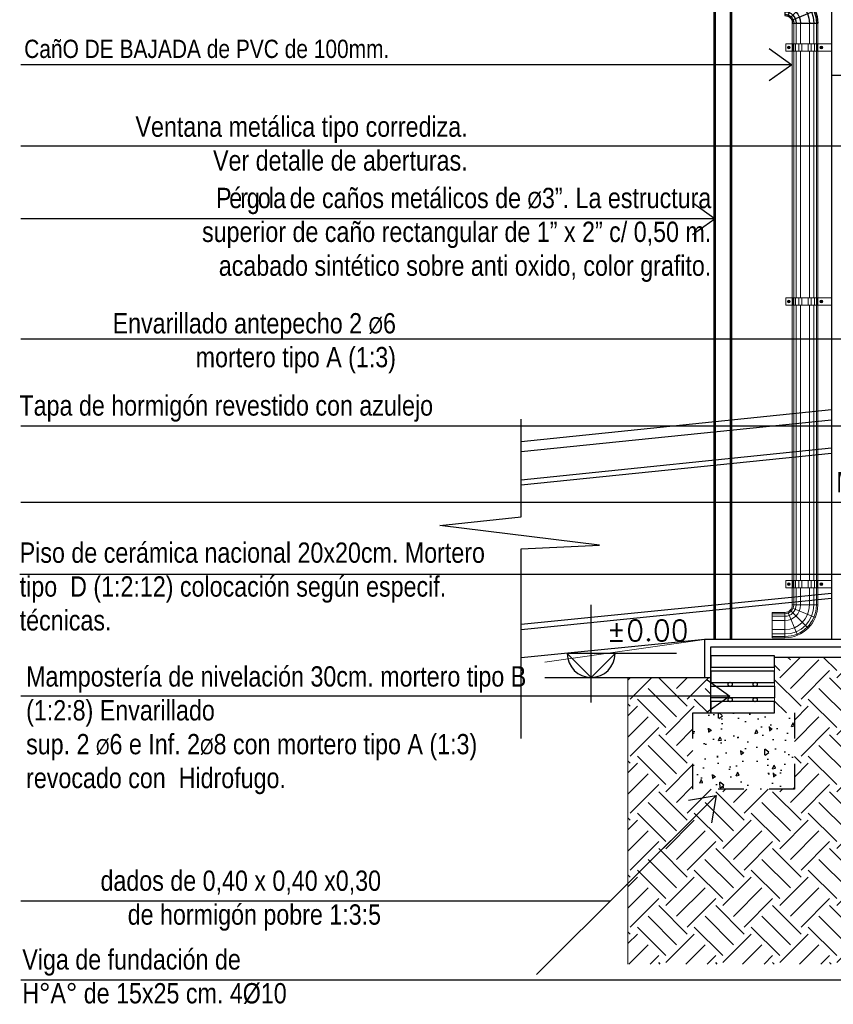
# Model space of a CAD drawing. Header units: millimetres. Extents: x 201 to 840, y 135 to 685.
# Tile 9 of 219: x 223.46 to 226.67, y 148.19 to 152.07. Entities that reach past the tile are written whole.
import ezdxf

# ---------------------------------------------------------------- set-up
doc = ezdxf.new("R2010")
doc.units = ezdxf.units.MM
doc.linetypes.add('HIDDEN2', pattern=[0.1875, 0.125, -0.0625])
for name, color, linetype, lineweight in [('001', 1, 'Continuous', 5), ('01 DETALLES', 2, 'Continuous', 5), ('LLAMADAS TEXTO', 2, 'Continuous', 13)]:
    doc.layers.add(name, color=color, linetype=linetype, lineweight=lineweight)
for name, color, linetype in [('01', 1, 'Continuous'), ('02', 2, 'Continuous'), ('03', 3, 'Continuous'), ('04', 4, 'Continuous'), ('10', 251, 'Continuous'), ('HACHT H°A°', 1, 'Continuous'), ('HACHT TIERRA', 252, 'Continuous'), ('LLAMADAS', 1, 'Continuous'), ('NIVELES', 1, 'Continuous'), ('piso', 1, 'Continuous'), ('Techo', 4, 'Continuous')]:
    doc.layers.add(name, color=color, linetype=linetype)
doc.styles.add('ARIAL', font='arial.ttf', dxfattribs={"height": 0.06})
doc.styles.add('ROMANS', font='romans.shx')
doc.styles.get("Standard").update_dxf_attribs({"font": 'arial.ttf'})
doc.dimstyles.new('05', dxfattribs={"dimscale": 0, "dimtxt": 0.09, "dimasz": 0.05, "dimexe": 0, "dimexo": 0, "dimgap": 0, "dimtad": 0, "dimzin": 0, "dimdsep": 46, "dimtxsty": 'Standard', "dimblk": 'OPEN90', "dimcen": 0.25, "dimclrd": 1, "dimclre": 1, "dimclrt": 3, "dimadec": 0, "dimazin": 0, "dimtfac": 1, "dimtofl": 0, "dimtmove": 2, "dimatfit": 3, "dimldrblk": 'BOXFILLED', "dimfxl": 1, "dimtolj": 1, "dimtzin": 0, "dimarcsym": 0})

# ---------------------------------------------------------------- blocks, each defined once
blk = doc.blocks.new('UIU')
at = {"layer": '01', "ltscale": 0.8}
blk.add_line((-0.0882, 0.0171), (0.0118, 0.0171), dxfattribs=at)
blk.add_line((-0.0882, 0.0171), (0.0118, 0.0171), dxfattribs=at)
at = {"layer": '01'}
blk.add_line((0.0412, -0.0124), (0.0412, -0.1124), dxfattribs=at)
for radius in [0.1294, 0.0294]:
    blk.add_arc((0.0412, 0.0171), radius, 180, 270, dxfattribs=at)
at = {"layer": '10', "ltscale": 0.05}
for p, q in [((0.014, 0.0058), (-0.0784, -0.0325)), ((0.0204, -0.0037), (-0.0503, -0.0745)), ((0.0299, -0.0101), (-0.0083, -0.1025))]:
    blk.add_line(p, q, dxfattribs=at)
for radius in [0.1241, 0.1143, 0.0971, 0.0617, 0.0446, 0.0347]:
    blk.add_arc((0.0412, 0.0171), radius, 180, 270, dxfattribs=at)

msp = doc.modelspace()

# ---------------------------------------------------------------- hatches: boundary and pattern name
at = {"layer": 'HACHT H°A°'}
h = msp.add_hatch(dxfattribs=at)
h.set_pattern_fill('AR-CONC', color=256, scale=0.0008, angle=45, style=0)
h.set_pattern_definition([(95, (-97.64821, -178.38821), (0.11207572, 0.094042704), [0.01524, -0.16764]), (40, (-97.6482, -178.38821), (-0.12801431, 0.088141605), [0.012192, -0.134112]), (145.451, (-97.63887, -178.38038), (-0.015937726, 0.18218419), [0.012952, -0.142472]), (91.1842, (-97.67694, -178.35948), (0.177128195, 0.12956273), [0.02286, -0.25146]), (141.6356, (-97.66218, -178.34868), (-0.00566892, 0.27426115), [0.019428, -0.213708]), (36.184, (-97.67694, -178.35948), (-0.00566846, 0.27426111), [0.018288, -0.201168]), (66, (-97.65539, -178.35229), (0.14361644, 0.027916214), [0.01524, -0.16764]), (11, (-97.65539, -178.35229), (-0.06923194, 0.139152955), [0.012192, -0.134112]), (116.4514, (-97.64342, -178.34997), (0.07438403, 0.167069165), [0.012952, -0.142472]), (82.5, (-97.648207, -178.38821), (-0.046084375, 0.049578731), [0, -0.1324864, 0, -0.136144, 0, -0.13462]), (52.5, (-97.64821, -178.38821), (-0.018871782, 0.0944696), [0, -0.0776224, 0, -0.1294384, 0, -0.051308]), (12.5, (-97.68025, -178.420254), (0.0799422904, 0.0734609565), [0, -0.0508, 0, -0.158496, 0, -0.210312]), (2.5, (-97.69462, -178.43462), (0.069411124, 0.098177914), [0, -0.06604, 0, -0.1052576, 0, -0.149352])])
h.paths.add_polyline_path([(226.5128, 149.0366), (226.5128, 149.3366), (226.1128, 149.3366), (226.1128, 149.0366)])
at = {"layer": 'HACHT TIERRA'}
h = msp.add_hatch(dxfattribs=at)
h.set_pattern_fill('EARTH', color=256, scale=0.025, angle=45, style=0)
h.set_pattern_definition([(45, (-97.6482, -178.38821), (1e-17, 0.224506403), [0.15875, -0.15875]), (45, (-97.6903, -178.34612), (1e-17, 0.224506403), [0.15875, -0.15875]), (45, (-97.7324, -178.30402), (1e-17, 0.224506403), [0.15875, -0.15875]), (135, (-97.7324, -178.27596), (-0.224506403, 1e-17), [0.15875, -0.15875]), (135, (-97.6903, -178.23386), (-0.224506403, 1e-17), [0.15875, -0.15875]), (135, (-97.6482, -178.19177), (-0.224506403, 1e-17), [0.15875, -0.15875])])
h.paths.add_polyline_path([(229.8805, 149.0716), (230.0086, 149.0716), (230.0086, 149.3216), (230.0086, 149.3366), (230.0086, 149.3816), (230.0086, 149.3966), (230.0086, 149.4416), (230.0086, 149.4566), (230.0086, 149.5016), (230.0586, 149.5016), (230.0586, 149.5566), (227.8086, 149.5566), (227.8086, 149.6866), (227.7936, 149.6866), (227.7936, 149.6366), (227.7936, 149.6216), (227.7936, 149.5766), (227.7936, 149.5616), (227.7936, 149.5166), (227.7936, 149.5016), (227.8586, 149.5016), (227.8586, 149.4566), (227.8586, 149.4416), (227.8586, 149.3966), (227.8586, 149.3816), (227.8586, 149.3366), (227.8586, 149.3216), (227.8586, 149.0716), (228.0336, 149.0716), (228.0336, 148.4716), (227.4336, 148.4716), (227.4336, 149.0716), (227.6086, 149.0716), (227.6086, 149.3216), (227.6536, 149.3216), (227.8086, 149.3216), (227.8586, 149.3216), (227.8586, 149.3366), (227.6086, 149.3366), (227.6086, 149.3816), (227.8586, 149.3816), (227.8586, 149.3966), (227.6086, 149.3966), (227.6086, 149.4416), (227.6789, 149.4416, -1.16011), (227.6777, 149.4495), (227.6086, 149.4566), (227.6086, 149.5016), (227.6736, 149.5016), (227.6736, 149.5166), (227.6736, 149.5616), (227.6736, 149.5766), (227.6736, 149.6216), (227.6736, 149.6366), (227.6736, 149.6866), (227.6586, 149.6866), (227.6586, 149.5566), (226.4336, 149.5566), (226.4336, 149.5166), (226.4336, 149.5016), (226.4336, 149.4566), (226.4336, 149.4416), (226.4336, 149.3966), (226.4336, 149.3816), (226.4336, 149.3366), (226.5128, 149.3366), (226.5128, 149.0366), (226.1128, 149.0366), (226.1128, 149.3366), (226.1836, 149.3366), (226.1836, 149.4766), (225.8562, 149.4766), (225.8562, 148.347), (233.4182, 148.347), (233.4182, 149.4766), (233.0073, 149.4766), (232.9836, 149.4766), (232.9836, 149.4566), (232.9836, 149.4416), (232.9836, 149.3966), (232.9836, 149.3816), (232.9836, 149.3366), (232.7336, 149.3366), (232.7336, 149.3816), (232.7336, 149.3966), (232.7336, 149.4416), (232.7336, 149.4566), (232.7336, 149.5016), (232.7336, 149.5166), (232.7336, 149.5566), (232.5086, 149.5566), (232.5086, 149.5016), (232.5573, 149.5016), (232.5573, 149.4566), (232.5573, 149.4416), (232.5573, 149.3966), (232.5573, 149.3816), (232.5573, 149.3366), (232.5573, 149.3216), (232.5573, 149.0716), (232.7323, 149.0716), (232.7323, 148.4716), (232.1323, 148.4716), (232.1323, 149.0716), (232.3073, 149.0716), (232.3073, 149.3216), (232.3073, 149.3366), (232.3073, 149.3816), (232.3073, 149.3966), (232.3073, 149.4416), (232.3073, 149.4566), (232.3073, 149.5016), (232.3586, 149.5016), (232.3586, 149.5566), (230.2086, 149.5566), (230.2086, 149.5016), (230.2586, 149.5016), (230.2586, 149.4566), (230.2586, 149.4416), (230.2586, 149.3966), (230.2586, 149.3816), (230.2586, 149.3366), (230.2586, 149.3216), (230.2586, 149.0716), (230.3866, 149.0716), (230.3866, 148.4716), (229.8805, 148.4716)])

# ---------------------------------------------------------------- linework, layer by layer
at = {"layer": '001'}
for p, q in [((226.5045, 152.0553), (226.5045, 151.9735)), ((226.6045, 152.0553), (226.6045, 151.9735)), ((226.5045, 151.944), (226.5045, 150.9724)), ((226.6045, 151.944), (226.6045, 150.9724)), ((226.5045, 149.8588), (226.5045, 150.9429)), ((226.6045, 149.8588), (226.6045, 150.9429)), ((226.5045, 149.9133), (226.5045, 149.8588)), ((226.6045, 149.9133), (226.6045, 149.8588)), ((226.5045, 149.7621), (226.5045, 149.8294)), ((226.6045, 149.7621), (226.6045, 149.8294)), ((226.4251, 149.7327), (226.4251, 149.6327)), ((226.4251, 149.7327), (226.4751, 149.7327)), ((226.1586, 149.6266), (225.5288, 149.5366)), ((226.4251, 149.6327), (226.4751, 149.6327)), ((226.1836, 149.5166), (226.1836, 149.5016)), ((226.4336, 149.5166), (226.4336, 149.5016)), ((225.8562, 149.4766), (225.8562, 148.347)), ((226.1836, 149.4566), (226.1836, 149.4416)), ((226.4336, 149.4566), (226.4336, 149.4416)), ((226.1836, 149.3816), (226.1836, 149.3966)), ((226.4336, 149.3816), (226.4336, 149.3966))]:
    msp.add_line(p, q, dxfattribs=at)
for radius in [0.0294, 0.1294]:
    msp.add_arc((226.4751, 149.7621), radius, 270, 360, dxfattribs=at)
at = {"layer": '01', "ltscale": 0.01}
for p, q in [((225.4352, 150.2557), (226.6586, 150.381)), ((225.4352, 150.2356), (226.6586, 150.3609)), ((226.6586, 149.8072), (225.4352, 149.6848)), ((226.6586, 149.7871), (225.4352, 149.6647))]:
    msp.add_line(p, q, dxfattribs=at)
at = {"layer": '01 DETALLES', "ltscale": 0.05}
for p, q in [((226.5098, 151.9735), (226.5098, 152.0553)), ((226.5197, 151.9735), (226.5197, 152.0553)), ((226.5368, 151.9735), (226.5368, 152.0553)), ((226.5722, 151.9735), (226.5722, 152.0553)), ((226.5894, 151.9735), (226.5894, 152.0553)), ((226.5992, 151.9735), (226.5992, 152.0553)), ((226.5042, 151.9735), (226.5042, 151.944)), ((226.5062, 151.9735), (226.5062, 151.944)), ((226.5101, 151.9735), (226.5101, 151.944)), ((226.5174, 151.9735), (226.5174, 151.944)), ((226.5306, 151.9735), (226.5306, 151.944)), ((226.5426, 151.9735), (226.5426, 151.944)), ((226.5671, 151.9735), (226.5671, 151.944)), ((226.5791, 151.9735), (226.5791, 151.944)), ((226.5923, 151.9735), (226.5923, 151.944)), ((226.5995, 151.9735), (226.5995, 151.944)), ((226.6035, 151.9735), (226.6035, 151.944)), ((226.6054, 151.9735), (226.6054, 151.944)), ((226.5098, 150.9724), (226.5098, 151.944)), ((226.5197, 150.9724), (226.5197, 151.944)), ((226.5368, 150.9724), (226.5368, 151.944)), ((226.5722, 150.9724), (226.5722, 151.944)), ((226.5894, 150.9724), (226.5894, 151.944)), ((226.5992, 150.9724), (226.5992, 151.944)), ((226.5042, 150.9724), (226.5042, 150.9429)), ((226.5062, 150.9724), (226.5062, 150.9429)), ((226.5101, 150.9724), (226.5101, 150.9429)), ((226.5174, 150.9724), (226.5174, 150.9429)), ((226.5306, 150.9724), (226.5306, 150.9429)), ((226.5426, 150.9724), (226.5426, 150.9429)), ((226.5671, 150.9724), (226.5671, 150.9429)), ((226.5791, 150.9724), (226.5791, 150.9429)), ((226.5923, 150.9724), (226.5923, 150.9429)), ((226.5995, 150.9724), (226.5995, 150.9429)), ((226.6035, 150.9724), (226.6035, 150.9429)), ((226.6054, 150.9724), (226.6054, 150.9429)), ((226.5098, 150.9429), (226.5098, 149.8588)), ((226.5197, 150.9429), (226.5197, 149.8588)), ((226.5368, 150.9429), (226.5368, 149.8588)), ((226.5722, 150.9429), (226.5722, 149.8588)), ((226.5894, 150.9429), (226.5894, 149.8588)), ((226.5992, 150.9429), (226.5992, 149.8588)), ((226.5098, 149.8588), (226.5098, 149.9133)), ((226.5197, 149.8588), (226.5197, 149.9133)), ((226.5368, 149.8588), (226.5368, 149.9133)), ((226.5722, 149.8588), (226.5722, 149.9133)), ((226.5894, 149.8588), (226.5894, 149.9133)), ((226.5992, 149.8588), (226.5992, 149.9133)), ((226.5042, 149.8588), (226.5042, 149.8294)), ((226.5062, 149.8588), (226.5062, 149.8294)), ((226.5101, 149.8588), (226.5101, 149.8294)), ((226.5174, 149.8588), (226.5174, 149.8294)), ((226.5306, 149.8588), (226.5306, 149.8294)), ((226.5426, 149.8588), (226.5426, 149.8294)), ((226.5671, 149.8588), (226.5671, 149.8294)), ((226.5791, 149.8588), (226.5791, 149.8294)), ((226.5923, 149.8588), (226.5923, 149.8294)), ((226.5995, 149.8588), (226.5995, 149.8294)), ((226.6035, 149.8588), (226.6035, 149.8294)), ((226.6054, 149.8588), (226.6054, 149.8294)), ((226.5098, 149.8294), (226.5098, 149.7621)), ((226.5197, 149.8294), (226.5197, 149.7621)), ((226.5368, 149.8294), (226.5368, 149.7621)), ((226.5722, 149.8294), (226.5722, 149.7621)), ((226.5894, 149.8294), (226.5894, 149.7621)), ((226.5992, 149.8294), (226.5992, 149.7621)), ((226.5045, 149.7621), (226.6045, 149.7621)), ((226.4251, 149.7275), (226.4751, 149.7275)), ((226.4751, 149.7327), (226.4751, 149.6327)), ((226.4864, 149.735), (226.5246, 149.6426)), ((226.4959, 149.7413), (226.5666, 149.6706)), ((226.5023, 149.7509), (226.5947, 149.7126)), ((226.4251, 149.7176), (226.4751, 149.7176)), ((226.4251, 149.7004), (226.4751, 149.7004)), ((226.4251, 149.665), (226.4751, 149.665)), ((226.4251, 149.6479), (226.4751, 149.6479)), ((226.4251, 149.638), (226.4751, 149.638))]:
    msp.add_line(p, q, dxfattribs=at)
for points in [[(226.6577, 151.944), (226.4792, 151.944), (226.4792, 151.9735), (226.6577, 151.9735)], [(226.4892, 151.9614), (226.4923, 151.9614), (226.4938, 151.9588), (226.4923, 151.9561), (226.4892, 151.9561), (226.4876, 151.9588), (226.4892, 151.9614)], [(226.6205, 151.9614), (226.6174, 151.9614), (226.6158, 151.9588), (226.6174, 151.9561), (226.6205, 151.9561), (226.622, 151.9588), (226.6205, 151.9614)], [(226.6577, 150.9429), (226.4792, 150.9429), (226.4792, 150.9724), (226.6577, 150.9724)], [(226.4892, 150.9603), (226.4923, 150.9603), (226.4938, 150.9576), (226.4923, 150.955), (226.4892, 150.955), (226.4876, 150.9576), (226.4892, 150.9603)], [(226.6205, 150.9603), (226.6174, 150.9603), (226.6158, 150.9576), (226.6174, 150.955), (226.6205, 150.955), (226.622, 150.9576), (226.6205, 150.9603)], [(226.6577, 149.8294), (226.4792, 149.8294), (226.4792, 149.8588), (226.6577, 149.8588)], [(226.4892, 149.8468), (226.4923, 149.8468), (226.4938, 149.8441), (226.4923, 149.8414), (226.4892, 149.8414), (226.4876, 149.8441), (226.4892, 149.8468)], [(226.6205, 149.8468), (226.6174, 149.8468), (226.6158, 149.8441), (226.6174, 149.8414), (226.6205, 149.8414), (226.622, 149.8441), (226.6205, 149.8468)]]:
    msp.add_lwpolyline(points, dxfattribs=at)
for centre, radius in [((226.4907, 151.9588), 0.00549), ((226.4907, 151.9588), 0.00272), ((226.6189, 151.9588), 0.00549), ((226.6189, 151.9588), 0.00272), ((226.4907, 150.9576), 0.00549), ((226.4907, 150.9576), 0.00272), ((226.6189, 150.9576), 0.00549), ((226.6189, 150.9576), 0.00272), ((226.4907, 149.8441), 0.00549), ((226.4907, 149.8441), 0.00272), ((226.6189, 149.8441), 0.00549), ((226.6189, 149.8441), 0.00272)]:
    msp.add_circle(centre, radius, dxfattribs=at)
for radius in [0.1241, 0.1143, 0.0971, 0.0617, 0.0446, 0.0347]:
    msp.add_arc((226.4751, 149.7621), radius, 270, 360, dxfattribs=at)
at = {"layer": '02', "ltscale": 0.01}
for p, q in [((226.1963, 149.6266), (226.1963, 152.1266)), ((226.2013, 149.6266), (226.2013, 152.1266)), ((226.2613, 149.6266), (226.2613, 152.1266)), ((226.2663, 149.6266), (226.2663, 152.1266))]:
    msp.add_line(p, q, dxfattribs=at)
at = {"layer": '02', "color": 1, "ltscale": 0.01}
msp.add_line((226.6586, 152.1266), (226.6586, 149.6266), dxfattribs=at)
at = {"layer": '02'}
for p, q in [((225.4352, 150.4065), (226.6586, 150.5318)), ((225.4352, 150.3663), (226.6586, 150.4916)), ((226.1598, 149.6266), (225.4352, 149.5542))]:
    msp.add_line(p, q, dxfattribs=at)
at = {"layer": '02', "ltscale": 0.01}
for points in [[(226.4336, 149.5616), (226.1836, 149.5616), (226.1836, 149.5166), (226.4336, 149.5166)], [(226.4336, 149.5016), (226.1836, 149.5016), (226.1836, 149.4566), (226.4336, 149.4566)], [(226.4336, 149.3966), (226.1836, 149.3966), (226.1836, 149.4416), (226.4336, 149.4416)], [(226.4336, 149.3816), (226.1836, 149.3816), (226.1836, 149.3366), (226.4336, 149.3366)]]:
    msp.add_lwpolyline(points, close=True, dxfattribs=at)
at = {"layer": '03'}
for p, q in [((226.1836, 149.5966), (227.6586, 149.5966)), ((226.1836, 149.3366), (226.1836, 149.5966)), ((225.5288, 149.4766), (226.1836, 149.4766))]:
    msp.add_line(p, q, dxfattribs=at)
msp.add_lwpolyline([(227.5586, 149.6266), (226.1586, 149.6266), (226.1586, 149.4766)], dxfattribs=at)
at = {"layer": '03', "linetype": 'HIDDEN2', "ltscale": 0.6}
msp.add_lwpolyline([(226.1128, 149.3366), (226.5128, 149.3366), (226.5128, 149.0366), (226.1128, 149.0366), (226.1128, 149.3366), (226.1128, 149.3366)], dxfattribs=at)
at = {"layer": '03', "ltscale": 0.01}
for centre in [(226.2594, 149.4493), (226.358, 149.4493), (226.2594, 149.3888), (226.358, 149.3888)]:
    msp.add_circle(centre, 0.00811, dxfattribs=at)
at = {"layer": '04'}
msp.add_lwpolyline([(226.4336, 149.5566), (227.6586, 149.5566)], dxfattribs=at)
at = {"layer": 'HACHT H°A°', "color": 5}
msp.add_line((232.5086, 151.8491), (226.6586, 151.8491), dxfattribs=at)
at = {"layer": 'LLAMADAS'}
for points in [[(227.9717, 150.4662), (223.4633, 150.4662)], [(227.1824, 150.1666), (223.4633, 150.1666)]]:
    msp.add_lwpolyline(points, dxfattribs=at)
at = {"layer": 'NIVELES', "color": 1}
msp.add_line((225.7115, 149.3782), (225.7115, 149.7632), dxfattribs=at)
at = {"layer": 'NIVELES', "color": 3}
msp.add_lwpolyline([(226.0481, 149.5707), (225.6174, 149.5707), (225.7115, 149.4766), (225.8056, 149.5707)], dxfattribs=at)
at = {"layer": 'NIVELES', "color": 1}
msp.add_arc((225.7115, 149.5707), 0.0941, 180, 0, dxfattribs=at)
at = {"layer": 'piso'}
for p, q in [((225.4352, 150.109), (225.4352, 150.4939)), ((225.1147, 150.0747), (225.4352, 150.109)), ((225.7448, 149.9976), (225.1147, 150.0747)), ((225.4352, 149.984), (225.7448, 149.9976)), ((225.4352, 149.2358), (225.4352, 149.984))]:
    msp.add_line(p, q, dxfattribs=at)

# ---------------------------------------------------------------- block references
at = {"layer": 'Techo', "xscale": -1, "rotation": 90}
msp.add_blockref('UIU', (226.4922, 152.0964), dxfattribs=at)

# ---------------------------------------------------------------- texts
at = {"layer": 'LLAMADAS TEXTO', "color": 2, "ltscale": 0.01, "style": 'ARIAL'}
for s, insert, char_height, width, attachment_point in [('{\\fTechnic|b0|i0|c2|p2;CañO DE BAJADA de PVC de 100mm.}', (223.4769, 151.9895), 0.072, 3.893984, 1), ('{\\fTechnic|b0|i0|c2|p2;Ventana metálica tipo corrediza.\\PVer detalle de aberturas.}', (225.2248, 151.687), 0.08, 4.326649, 3), ('{\\fTechnic|b0|i0|c2|p2;\\T0.8;Pérgola \\T1;de caños metálicos de \\H0.8x;Ø\\H1.25x;3”. La estructura\\Psuperior de caño rectangular de 1” x 2” c/ 0,50 m. \\Pacabado sintético sobre anti oxido, color grafito.}', (226.185, 151.4059), 0.08, 4.326649, 3), ('{\\fTechnic|b0|i0|c2|p2;Envarillado antepecho 2 \\H0.8x;Ø\\H1.25x;6\\Pmortero tipo A (1:3)}', (224.9422, 150.9122), 0.08, 4.326649, 3), ('{\\fTechnic|b0|i0|c2|p2;Tapa de hormigón revestido con azulejo}', (223.4582, 150.5883), 0.08, 1.668506, 1), ('{\\fTechnic|b0|i0|c2|p2;Muro de ladrillo visto al ras.\\Pcon sello de silicona}', (227.7934, 150.2863), 0.08, 4.326649, 3), ('{\\fTechnic|b0|i0|c2|p2;Piso de cerámica nacional 20x20cm. Mortero tipo  D (1:2:12) colocación según especif.  técnicas. }', (223.4591, 150.0084), 0.08, 1.891892, 1), ('{\\fTechnic|b0|i0|c2|p2;Mampostería de nivelación 30cm. mortero tipo B (1:2:8) Envarillado \\Psup. 2 \\H0.75x;Ø\\H1.3333x;6 e Inf. 2\\H0.75002x;Ø\\H1.3333x;8 con mortero tipo A (1:3) revocado con  Hidrofugo.\\P\\pi0.77315; }', (223.4845, 149.5206), 0.08, 2.084332, 1), ('{\\fTechnic|b0|i0|c2|p2;dados de 0,40 x 0,40 x0,30 \\Pde hormigón pobre 1:3:5}', (224.8834, 148.7158), 0.08, 4.326649, 3), ('{\\fTechnic|b0|i0|c2|p2;Viga de fundación de\\PH°A° de 15x25 cm. 4%%C10}', (223.4695, 148.4056), 0.08, 4.326649, 1)]:
    msp.add_mtext(s, dxfattribs=dict(at, insert=insert, char_height=char_height, width=width, attachment_point=attachment_point))
at = {"layer": 'NIVELES', "color": 2, "style": 'ROMANS'}
msp.add_attdef('±0.00', (225.7726, 149.6205), '_0.00', height=0.0819, dxfattribs=at)

# ---------------------------------------------------------------- leaders
at = {"layer": 'LLAMADAS'}
for points in [[(226.5026, 151.891), (223.4633, 151.891)], [(227.7261, 151.5704), (223.4633, 151.5704)], [(226.201, 151.2838), (223.4633, 151.2838)], [(227.7345, 150.6878), (227.4733, 150.8099), (223.4633, 150.8099)], [(228.1845, 149.659), (227.8642, 149.882), (223.4591, 149.882)], [(226.2582, 149.4029), (223.4633, 149.4029)], [(227.701, 149.0464), (226.9294, 148.284), (223.4633, 148.284)], [(226.2045, 149.0118), (225.7862, 148.5956), (223.4633, 148.5956)]]:
    msp.add_leader(points, dimstyle='05', override={"dimscale": 1, "dimasz": 0.09, "dimldrblk": 'OPEN90'}, dxfattribs=at)

doc.saveas('drawing.dxf')
